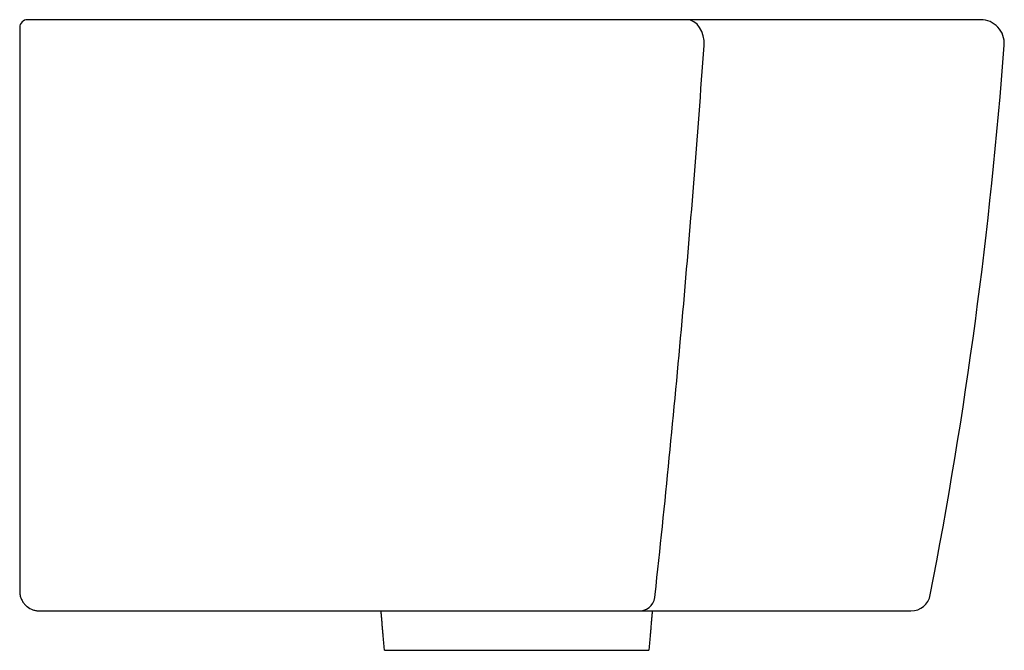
# Model space of a CAD drawing. Header units: millimetres. Extents: x 5707.976 to 5708.226, y 2425.858 to 2426.018.
import ezdxf

# ---------------------------------------------------------------- set-up
doc = ezdxf.new("R2010")
doc.units = ezdxf.units.MM
doc.layers.add('SANINDUSA', color=3, linetype='Continuous')

msp = doc.modelspace()

# ---------------------------------------------------------------- linework, layer by layer
at = {"layer": 'SANINDUSA'}
msp.add_line((5708.068778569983, 2425.857668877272), (5708.135778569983, 2425.857668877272), dxfattribs=at)
at = {"layer": 'SANINDUSA', "flags": 128}
msp.add_lwpolyline([(5708.149771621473, 2426.011118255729), (5708.149760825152, 2426.012362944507), (5708.149564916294, 2426.013577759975), (5708.149192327, 2426.014710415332), (5708.148659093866, 2426.015712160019), (5708.147988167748, 2426.016539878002), (5708.147208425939, 2426.017157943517), (5708.146353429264, 2426.017539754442), (5708.145459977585, 2426.017668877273)], dxfattribs=at)
at = {"layer": 'SANINDUSA'}
for centre, radius, start, end in [((5707.978320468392, 2426.015668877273), 0.001999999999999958, 90, 180), ((5708.21987120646, 2426.011668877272), 0.006000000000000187, 355.7121207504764, 90), ((5707.029213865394, 2426.100949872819), 1.2, 348.987091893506, 355.7117245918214), ((5708.133175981, 2425.871823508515), 0.004201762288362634, 278.5897835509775, 359.6751993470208), ((5708.202206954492, 2425.872668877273), 0.005000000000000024, 270, 348.9868356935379)]:
    msp.add_arc(centre, radius, start, end, dxfattribs=at)
for points, degree in [([(5708.12459806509, 2426.017668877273), (5708.075838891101, 2426.017668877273), (5708.02707969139, 2426.017668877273), (5707.978320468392, 2426.017668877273)], 3), ([(5707.976320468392, 2425.872668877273), (5707.976320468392, 2425.872403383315), (5707.976341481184, 2425.872139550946), (5707.976383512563, 2425.8718773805)], 3), ([(5708.068778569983, 2425.857668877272), (5708.067903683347, 2425.867668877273)], 1), ([(5708.136653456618, 2425.867668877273), (5708.135778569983, 2425.857668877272)], 1)]:
    msp.add_open_spline(points, degree=degree, dxfattribs=at)
for points, knots in [([(5708.145459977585, 2426.017668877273), (5708.144782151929, 2426.017668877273), (5708.144070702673, 2426.017668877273), (5708.142953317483, 2426.017668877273), (5708.142571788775, 2426.017668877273), (5708.14179746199, 2426.017668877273), (5708.141404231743, 2426.017668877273), (5708.13940830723, 2426.017668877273), (5708.137717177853, 2426.017668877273), (5708.135485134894, 2426.017668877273), (5708.135032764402, 2426.017668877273), (5708.134115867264, 2426.017668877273), (5708.133651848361, 2426.017668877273), (5708.132257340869, 2426.017668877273), (5708.131319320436, 2426.017668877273), (5708.128480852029, 2426.017668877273), (5708.126556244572, 2426.017668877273), (5708.12459806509, 2426.017668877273)], [0, 0, 0, 0, 0.1249999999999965, 0.1249999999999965, 0.1874999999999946, 0.1874999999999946, 0.2499999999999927, 0.2499999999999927, 0.4999999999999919, 0.4999999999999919, 0.5624999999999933, 0.5624999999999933, 0.6249999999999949, 0.6249999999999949, 0.7499999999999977, 0.7499999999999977, 1, 1, 1, 1]), ([(5708.21987120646, 2426.017668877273), (5708.219871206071, 2426.017668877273), (5708.219456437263, 2426.017668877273), (5708.218425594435, 2426.017668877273), (5708.218193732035, 2426.017668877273), (5708.217678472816, 2426.017668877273), (5708.217394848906, 2426.017668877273), (5708.216469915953, 2426.017668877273), (5708.215753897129, 2426.017668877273), (5708.213312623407, 2426.017668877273), (5708.211294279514, 2426.017668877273), (5708.206494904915, 2426.017668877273), (5708.203713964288, 2426.017668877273), (5708.198964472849, 2426.017668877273), (5708.197284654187, 2426.017668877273), (5708.19461767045, 2426.017668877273), (5708.193704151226, 2426.017668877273), (5708.191827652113, 2426.017668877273), (5708.190863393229, 2426.017668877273), (5708.185936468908, 2426.017668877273), (5708.181658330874, 2426.017668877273), (5708.172445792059, 2426.017668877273), (5708.167510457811, 2426.017668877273), (5708.156982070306, 2426.017668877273), (5708.15138975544, 2426.017668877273), (5708.145459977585, 2426.017668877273)], [0, 0, 0, 0, 0.1250000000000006, 0.1250000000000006, 0.1562500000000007, 0.1562500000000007, 0.1875000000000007, 0.1875000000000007, 0.2500000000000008, 0.2500000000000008, 0.3750000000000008, 0.3750000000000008, 0.5000000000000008, 0.5000000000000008, 0.5625000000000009, 0.5625000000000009, 0.5937500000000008, 0.5937500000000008, 0.6250000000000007, 0.6250000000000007, 0.7500000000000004, 0.7500000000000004, 0.8750000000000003, 0.8750000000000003, 1, 1, 1, 1]), ([(5707.976320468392, 2426.015668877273), (5707.976320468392, 2426.015668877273), (5707.976320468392, 2426.015641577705), (5707.976320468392, 2426.015534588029), (5707.976320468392, 2426.015453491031), (5707.976320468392, 2426.015242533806), (5707.976320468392, 2426.015113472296), (5707.976320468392, 2426.014808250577), (5707.976320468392, 2426.014631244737), (5707.976320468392, 2426.014245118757), (5707.976320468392, 2426.0140343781), (5707.976320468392, 2426.013576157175), (5707.976320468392, 2426.013335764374), (5707.976320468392, 2426.012835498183), (5707.976320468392, 2426.012572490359), (5707.976320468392, 2426.012040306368), (5707.976320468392, 2426.011771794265), (5707.976320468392, 2426.011500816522)], [0, 0, 0, 0, 0.1250000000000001, 0.1250000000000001, 0.2500000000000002, 0.2500000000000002, 0.3750000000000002, 0.3750000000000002, 0.5000000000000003, 0.5000000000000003, 0.6250000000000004, 0.6250000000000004, 0.7500000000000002, 0.7500000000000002, 0.8750000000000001, 0.8750000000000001, 1, 1, 1, 1]), ([(5707.976320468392, 2426.011500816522), (5707.976320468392, 2425.988250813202), (5707.976320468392, 2425.965033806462), (5707.976320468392, 2425.918729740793), (5707.976320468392, 2425.895646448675), (5707.976320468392, 2425.872668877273)], [0, 0, 0, 0, 0.5, 0.5, 1, 1, 1, 1]), ([(5708.137377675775, 2425.871799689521), (5708.139870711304, 2425.894871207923), (5708.142156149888, 2425.918031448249), (5708.146291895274, 2425.964489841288), (5708.148141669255, 2425.98777919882), (5708.149771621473, 2426.011118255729)], [0, 0, 0, 0, 0.5, 0.5, 1, 1, 1, 1]), ([(5707.976383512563, 2425.8718773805), (5707.976434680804, 2425.871558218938), (5707.976515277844, 2425.871251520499), (5707.976730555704, 2425.870661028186), (5707.976866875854, 2425.870375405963), (5707.977181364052, 2425.869847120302), (5707.97736088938, 2425.869600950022), (5707.977757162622, 2425.869148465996), (5707.977969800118, 2425.868946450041), (5707.978646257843, 2425.868404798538), (5707.979155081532, 2425.86812764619), (5707.979946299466, 2425.867853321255), (5707.980217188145, 2425.867784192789), (5707.980628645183, 2425.867715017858), (5707.980766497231, 2425.867697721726), (5707.981043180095, 2425.867674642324), (5707.981183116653, 2425.867668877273), (5707.981320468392, 2425.867668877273)], [0, 0, 0, 0, 0.1250000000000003, 0.1250000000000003, 0.2500000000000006, 0.2500000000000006, 0.3750000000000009, 0.3750000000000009, 0.5000000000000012, 0.5000000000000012, 0.7499999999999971, 0.7499999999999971, 0.8749999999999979, 0.8749999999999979, 0.937499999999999, 0.937499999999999, 1, 1, 1, 1]), ([(5707.981320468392, 2425.867668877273), (5707.986926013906, 2425.867668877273), (5707.992531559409, 2425.867668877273), (5707.998137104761, 2425.867668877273), (5708.010819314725, 2425.867668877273), (5708.023501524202, 2425.867668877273), (5708.036183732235, 2425.867668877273), (5708.048865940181, 2425.867668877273), (5708.061548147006, 2425.867668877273), (5708.074230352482, 2425.867668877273), (5708.086912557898, 2425.867668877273), (5708.099594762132, 2425.867668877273), (5708.112276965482, 2425.867668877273)], [0, 0, 0, 0, 0.01681663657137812, 0.01681663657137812, 0.01681663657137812, 0.0548632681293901, 0.0548632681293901, 0.0548632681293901, 0.0929098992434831, 0.0929098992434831, 0.0929098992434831, 0.1309565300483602, 0.1309565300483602, 0.1309565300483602, 0.1309565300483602]), ([(5708.112276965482, 2425.867668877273), (5708.113288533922, 2425.867668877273), (5708.114296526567, 2425.867668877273), (5708.116305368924, 2425.867668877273), (5708.117306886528, 2425.867668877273), (5708.120253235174, 2425.867668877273), (5708.122156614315, 2425.867668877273), (5708.124459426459, 2425.867668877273), (5708.124916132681, 2425.867668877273), (5708.125821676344, 2425.867668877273), (5708.126270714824, 2425.867668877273), (5708.127590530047, 2425.867668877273), (5708.128439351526, 2425.867668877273), (5708.130894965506, 2425.867668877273), (5708.132411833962, 2425.867668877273), (5708.133803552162, 2425.867668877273)], [0, 0, 0, 0, 0.1250000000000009, 0.1250000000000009, 0.2500000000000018, 0.2500000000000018, 0.500000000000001, 0.500000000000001, 0.562500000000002, 0.562500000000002, 0.625000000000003, 0.625000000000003, 0.750000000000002, 0.750000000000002, 1, 1, 1, 1]), ([(5708.133803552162, 2425.867668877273), (5708.13926464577, 2425.867668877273), (5708.144411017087, 2425.867668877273), (5708.154093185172, 2425.867668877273), (5708.158628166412, 2425.867668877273), (5708.167088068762, 2425.867668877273), (5708.171013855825, 2425.867668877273), (5708.175532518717, 2425.867668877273), (5708.176416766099, 2425.867668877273), (5708.178145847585, 2425.867668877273), (5708.178990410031, 2425.867668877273), (5708.181451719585, 2425.867668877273), (5708.183000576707, 2425.867668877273), (5708.187376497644, 2425.867668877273), (5708.189934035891, 2425.867668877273), (5708.194342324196, 2425.867668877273), (5708.196192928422, 2425.867668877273), (5708.198429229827, 2425.867668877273), (5708.199084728, 2425.867668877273), (5708.199931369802, 2425.867668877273), (5708.200190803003, 2425.867668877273), (5708.200663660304, 2425.867668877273), (5708.200877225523, 2425.867668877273), (5708.20182595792, 2425.867668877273), (5708.202206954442, 2425.867668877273), (5708.202206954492, 2425.867668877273)], [0, 0, 0, 0, 0.1249999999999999, 0.1249999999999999, 0.2499999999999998, 0.2499999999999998, 0.3749999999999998, 0.3749999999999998, 0.4062499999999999, 0.4062499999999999, 0.4375000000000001, 0.4375000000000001, 0.5000000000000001, 0.5000000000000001, 0.625, 0.625, 0.7499999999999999, 0.7499999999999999, 0.8124999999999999, 0.8124999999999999, 0.8437499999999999, 0.8437499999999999, 0.8749999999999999, 0.8749999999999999, 1, 1, 1, 1])]:
    msp.add_open_spline(points, degree=3, knots=knots, dxfattribs=at)

doc.saveas('drawing.dxf')
